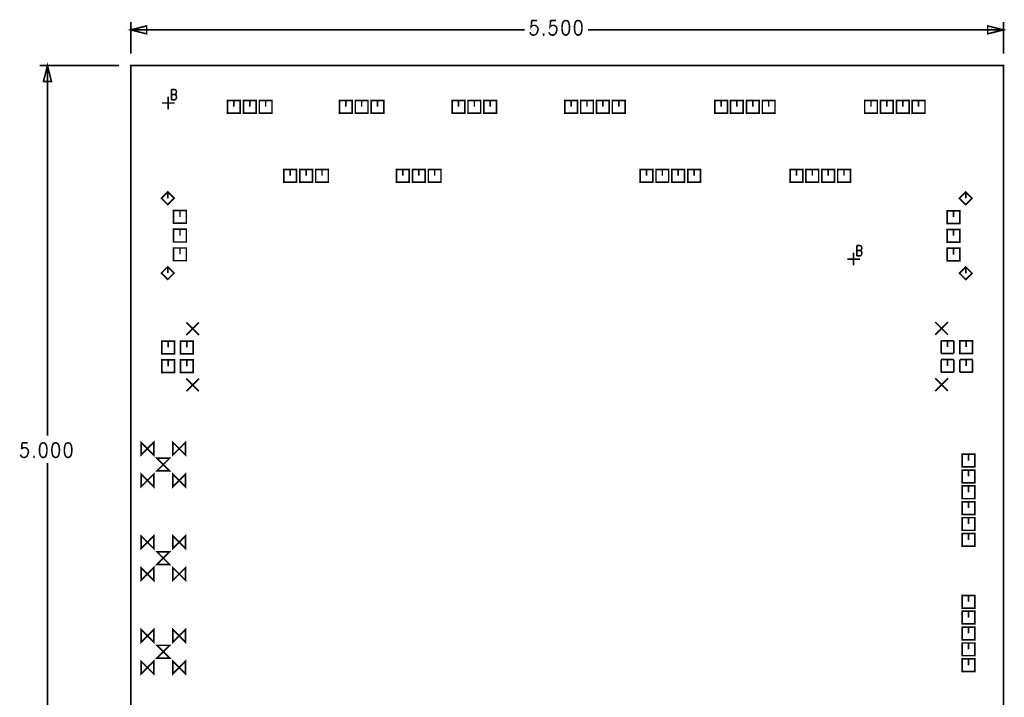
# Model space of a CAD drawing. Extents: x 7.3 to 17.4, y 4.7 to 13.3.
# Tile 7 of 11: x 7.3 to 13.5, y 9 to 13.3. Entities that reach past the tile are written whole.
import ezdxf

# ---------------------------------------------------------------- set-up
doc = ezdxf.new("R2010")
doc.units = 0
doc.layers.add('DD_PHO', color=6, linetype='CONTINUOUS')

msp = doc.modelspace()

# ---------------------------------------------------------------- linework, layer by layer
at = {"layer": 'DD_PHO'}
for points, const_width in [([(8, 13.075), (8, 13.275)], 0.01), ([(10.52659, 13.28437), (10.52318, 13.245), (10.52659, 13.24937)], 0.01), ([(10.56068, 13.28437), (10.52659, 13.28437)], 0.01), ([(10.6459, 13.28437), (10.6425, 13.245), (10.6459, 13.24937)], 0.01), ([(10.68, 13.28437), (10.6459, 13.28437)], 0.01), ([(10.72772, 13.28), (10.7209, 13.26687)], 0.01), ([(10.73795, 13.28437), (10.72772, 13.28)], 0.01), ([(10.74477, 13.28437), (10.73795, 13.28437)], 0.01), ([(10.76181, 13.26687), (10.755, 13.28), (10.74477, 13.28437)], 0.01), ([(10.80613, 13.28), (10.79931, 13.26687)], 0.01), ([(10.81636, 13.28437), (10.80613, 13.28)], 0.01), ([(10.82318, 13.28437), (10.81636, 13.28437)], 0.01), ([(10.8334, 13.28), (10.82318, 13.28437)], 0.01), ([(10.84022, 13.26687), (10.8334, 13.28)], 0.01), ([(13.5, 13.075), (13.5, 13.275)], 0.01), ([(8, 13.225), (8.1, 13.25), (8.1, 13.2), (8, 13.225)], 0.01), ([(8, 13.225), (10.48136, 13.225)], 0.01), ([(10.52659, 13.24937), (10.53681, 13.25375)], 0.01), ([(10.53681, 13.25375), (10.54704, 13.25375)], 0.01), ([(10.54704, 13.25375), (10.55727, 13.24937)], 0.01), ([(10.55727, 13.24937), (10.56409, 13.24062)], 0.01), ([(10.56409, 13.24062), (10.5675, 13.2275), (10.56409, 13.21875), (10.56068, 13.20562)], 0.01), ([(10.6459, 13.24937), (10.65613, 13.25375)], 0.01), ([(10.65613, 13.25375), (10.66636, 13.25375), (10.67659, 13.24937)], 0.01), ([(10.67659, 13.24937), (10.6834, 13.24062)], 0.01), ([(10.6834, 13.21875), (10.68, 13.20562)], 0.01), ([(10.6834, 13.24062), (10.68681, 13.2275)], 0.01), ([(10.68681, 13.2275), (10.6834, 13.21875)], 0.01), ([(10.7209, 13.26687), (10.7175, 13.245), (10.7175, 13.23187)], 0.01), ([(10.7175, 13.23187), (10.7209, 13.21)], 0.01), ([(10.76522, 13.245), (10.76181, 13.26687)], 0.01), ([(10.76181, 13.21), (10.76522, 13.23187)], 0.01), ([(10.76522, 13.23187), (10.76522, 13.245)], 0.01), ([(10.79931, 13.26687), (10.7959, 13.245)], 0.01), ([(10.7959, 13.245), (10.7959, 13.23187)], 0.01), ([(10.7959, 13.23187), (10.79931, 13.21)], 0.01), ([(10.84363, 13.245), (10.84022, 13.26687)], 0.01), ([(10.84022, 13.21), (10.84363, 13.23187)], 0.01), ([(10.84363, 13.23187), (10.84363, 13.245)], 0.01), ([(13.5, 13.225), (10.88227, 13.225)], 0.01), ([(13.5, 13.225), (13.4, 13.2), (13.4, 13.25), (13.5, 13.225)], 0.01), ([(10.52318, 13.19687), (10.51977, 13.20125), (10.51636, 13.21)], 0.01), ([(10.5334, 13.1925), (10.52318, 13.19687)], 0.01), ([(10.54363, 13.1925), (10.5334, 13.1925)], 0.01), ([(10.55386, 13.19687), (10.54363, 13.1925)], 0.01), ([(10.56068, 13.20562), (10.55386, 13.19687)], 0.01), ([(10.60159, 13.20125), (10.59818, 13.19687)], 0.01), ([(10.59818, 13.19687), (10.60159, 13.1925), (10.605, 13.19687)], 0.01), ([(10.605, 13.19687), (10.60159, 13.20125)], 0.01), ([(10.6425, 13.19687), (10.63909, 13.20125), (10.63568, 13.21)], 0.01), ([(10.65272, 13.1925), (10.6425, 13.19687)], 0.01), ([(10.67318, 13.19687), (10.66295, 13.1925), (10.65272, 13.1925)], 0.01), ([(10.68, 13.20562), (10.67318, 13.19687)], 0.01), ([(10.7209, 13.21), (10.72772, 13.19687)], 0.01), ([(10.72772, 13.19687), (10.73795, 13.1925), (10.74477, 13.1925), (10.755, 13.19687)], 0.01), ([(10.755, 13.19687), (10.76181, 13.21)], 0.01), ([(10.79931, 13.21), (10.80613, 13.19687)], 0.01), ([(10.80613, 13.19687), (10.81636, 13.1925), (10.82318, 13.1925), (10.8334, 13.19687)], 0.01), ([(10.8334, 13.19687), (10.84022, 13.21)], 0.01), ([(7.925, 13), (7.425, 13)], 0.01), ([(7.475, 13), (7.5, 12.9), (7.45, 12.9), (7.475, 13)], 0.01), ([(7.475, 13), (7.475, 10.6675)], 0.01), ([(7.975, 13), (7.97502, 13)], 0.001), ([(8, 8), (13.5, 8), (13.5, 13), (8, 13), (8, 8)], 0.01), ([(8, 13.025), (8.00002, 13.025)], 0.001), ([(13.5, 13.025), (13.50002, 13.025)], 0.001), ([(8.256, 12.84962), (8.256, 12.784)], 0.01), ([(8.256, 12.84962), (8.27645, 12.84962)], 0.01), ([(8.27645, 12.84962), (8.28327, 12.8465), (8.28554, 12.84337)], 0.01), ([(8.28554, 12.84337), (8.28781, 12.83712)], 0.01), ([(8.236, 12.724), (8.236, 12.804)], 0.01), ([(8.256, 12.81837), (8.27645, 12.81837)], 0.01), ([(8.28327, 12.78712), (8.27645, 12.784), (8.256, 12.784)], 0.01), ([(8.28554, 12.82462), (8.28327, 12.8215), (8.27645, 12.81837)], 0.01), ([(8.27645, 12.81837), (8.28327, 12.81525), (8.28554, 12.81212)], 0.01), ([(8.28554, 12.79025), (8.28327, 12.78712)], 0.01), ([(8.28781, 12.83087), (8.28554, 12.82462)], 0.01), ([(8.28554, 12.81212), (8.28781, 12.80587)], 0.01), ([(8.28781, 12.7965), (8.28554, 12.79025)], 0.01), ([(8.28781, 12.83712), (8.28781, 12.83087)], 0.01), ([(8.28781, 12.80587), (8.28781, 12.7965)], 0.01), ([(8.61, 12.7), (8.69, 12.7), (8.69, 12.78), (8.61, 12.78), (8.61, 12.7)], 0.01), ([(8.65, 12.74), (8.65, 12.78)], 0.01), ([(8.71, 12.7), (8.79, 12.7), (8.79, 12.78), (8.71, 12.78), (8.71, 12.7)], 0.01), ([(8.75, 12.74), (8.75, 12.78)], 0.01), ([(8.81, 12.7), (8.89, 12.7), (8.89, 12.78), (8.81, 12.78), (8.81, 12.7)], 0.01), ([(8.85, 12.74), (8.85, 12.78)], 0.01), ([(9.315, 12.7), (9.395, 12.7), (9.395, 12.78), (9.315, 12.78), (9.315, 12.7)], 0.01), ([(9.355, 12.74), (9.355, 12.78)], 0.01), ([(9.415, 12.7), (9.495, 12.7), (9.495, 12.78), (9.415, 12.78), (9.415, 12.7)], 0.01), ([(9.455, 12.74), (9.455, 12.78)], 0.01), ([(9.515, 12.7), (9.595, 12.7), (9.595, 12.78), (9.515, 12.78), (9.515, 12.7)], 0.01), ([(9.555, 12.74), (9.555, 12.78)], 0.01), ([(10.025, 12.7), (10.105, 12.7), (10.105, 12.78), (10.025, 12.78), (10.025, 12.7)], 0.01), ([(10.065, 12.74), (10.065, 12.78)], 0.01), ([(10.125, 12.7), (10.205, 12.7), (10.205, 12.78), (10.125, 12.78), (10.125, 12.7)], 0.01), ([(10.165, 12.74), (10.165, 12.78)], 0.01), ([(10.225, 12.7), (10.305, 12.7), (10.305, 12.78), (10.225, 12.78), (10.225, 12.7)], 0.01), ([(10.265, 12.74), (10.265, 12.78)], 0.01), ([(10.735, 12.7), (10.815, 12.7), (10.815, 12.78), (10.735, 12.78), (10.735, 12.7)], 0.01), ([(10.775, 12.74), (10.775, 12.78)], 0.01), ([(10.835, 12.7), (10.915, 12.7), (10.915, 12.78), (10.835, 12.78), (10.835, 12.7)], 0.01), ([(10.875, 12.74), (10.875, 12.78)], 0.01), ([(10.935, 12.7), (11.015, 12.7), (11.015, 12.78), (10.935, 12.78), (10.935, 12.7)], 0.01), ([(10.975, 12.74), (10.975, 12.78)], 0.01), ([(11.035, 12.7), (11.115, 12.7), (11.115, 12.78), (11.035, 12.78), (11.035, 12.7)], 0.01), ([(11.075, 12.74), (11.075, 12.78)], 0.01), ([(11.68, 12.7), (11.76, 12.7), (11.76, 12.78), (11.68, 12.78), (11.68, 12.7)], 0.01), ([(11.72, 12.74), (11.72, 12.78)], 0.01), ([(11.78, 12.7), (11.86, 12.7), (11.86, 12.78), (11.78, 12.78), (11.78, 12.7)], 0.01), ([(11.82, 12.74), (11.82, 12.78)], 0.01), ([(11.88, 12.7), (11.96, 12.7), (11.96, 12.78), (11.88, 12.78), (11.88, 12.7)], 0.01), ([(11.92, 12.74), (11.92, 12.78)], 0.01), ([(11.98, 12.7), (12.06, 12.7), (12.06, 12.78), (11.98, 12.78), (11.98, 12.7)], 0.01), ([(12.02, 12.74), (12.02, 12.78)], 0.01), ([(12.625, 12.7), (12.705, 12.7), (12.705, 12.78), (12.625, 12.78), (12.625, 12.7)], 0.01), ([(12.665, 12.74), (12.665, 12.78)], 0.01), ([(12.725, 12.7), (12.805, 12.7), (12.805, 12.78), (12.725, 12.78), (12.725, 12.7)], 0.01), ([(12.765, 12.74), (12.765, 12.78)], 0.01), ([(12.825, 12.7), (12.905, 12.7), (12.905, 12.78), (12.825, 12.78), (12.825, 12.7)], 0.01), ([(12.865, 12.74), (12.865, 12.78)], 0.01), ([(12.925, 12.7), (13.005, 12.7), (13.005, 12.78), (12.925, 12.78), (12.925, 12.7)], 0.01), ([(12.965, 12.74), (12.965, 12.78)], 0.01), ([(8.196, 12.764), (8.276, 12.764)], 0.01), ([(8.965, 12.265), (9.045, 12.265), (9.045, 12.345), (8.965, 12.345), (8.965, 12.265)], 0.01), ([(9.005, 12.305), (9.005, 12.345)], 0.01), ([(9.065, 12.265), (9.145, 12.265), (9.145, 12.345), (9.065, 12.345), (9.065, 12.265)], 0.01), ([(9.105, 12.305), (9.105, 12.345)], 0.01), ([(9.165, 12.265), (9.245, 12.265), (9.245, 12.345), (9.165, 12.345), (9.165, 12.265)], 0.01), ([(9.205, 12.305), (9.205, 12.345)], 0.01), ([(9.675, 12.265), (9.755, 12.265), (9.755, 12.345), (9.675, 12.345), (9.675, 12.265)], 0.01), ([(9.715, 12.305), (9.715, 12.345)], 0.01), ([(9.775, 12.265), (9.855, 12.265), (9.855, 12.345), (9.775, 12.345), (9.775, 12.265)], 0.01), ([(9.815, 12.305), (9.815, 12.345)], 0.01), ([(9.875, 12.265), (9.955, 12.265), (9.955, 12.345), (9.875, 12.345), (9.875, 12.265)], 0.01), ([(9.915, 12.305), (9.915, 12.345)], 0.01), ([(11.21, 12.265), (11.29, 12.265), (11.29, 12.345), (11.21, 12.345), (11.21, 12.265)], 0.01), ([(11.25, 12.305), (11.25, 12.345)], 0.01), ([(11.31, 12.265), (11.39, 12.265), (11.39, 12.345), (11.31, 12.345), (11.31, 12.265)], 0.01), ([(11.35, 12.305), (11.35, 12.345)], 0.01), ([(11.41, 12.265), (11.49, 12.265), (11.49, 12.345), (11.41, 12.345), (11.41, 12.265)], 0.01), ([(11.45, 12.305), (11.45, 12.345)], 0.01), ([(11.51, 12.265), (11.59, 12.265), (11.59, 12.345), (11.51, 12.345), (11.51, 12.265)], 0.01), ([(11.55, 12.305), (11.55, 12.345)], 0.01), ([(12.155, 12.265), (12.235, 12.265), (12.235, 12.345), (12.155, 12.345), (12.155, 12.265)], 0.01), ([(12.195, 12.305), (12.195, 12.345)], 0.01), ([(12.255, 12.265), (12.335, 12.265), (12.335, 12.345), (12.255, 12.345), (12.255, 12.265)], 0.01), ([(12.295, 12.305), (12.295, 12.345)], 0.01), ([(12.355, 12.265), (12.435, 12.265), (12.435, 12.345), (12.355, 12.345), (12.355, 12.265)], 0.01), ([(12.395, 12.305), (12.395, 12.345)], 0.01), ([(12.455, 12.265), (12.535, 12.265), (12.535, 12.345), (12.455, 12.345), (12.455, 12.265)], 0.01), ([(12.495, 12.305), (12.495, 12.345)], 0.01), ([(8.233, 12.124), (8.273, 12.164), (8.233, 12.204), (8.193, 12.164), (8.233, 12.124)], 0.01), ([(8.233, 12.164), (8.233, 12.204)], 0.01), ([(13.262, 12.123), (13.302, 12.163), (13.262, 12.203), (13.222, 12.163), (13.262, 12.123)], 0.01), ([(13.262, 12.163), (13.262, 12.203)], 0.01), ([(8.27, 12.006), (8.35, 12.006), (8.35, 12.086), (8.27, 12.086), (8.27, 12.006)], 0.01), ([(8.31, 12.046), (8.31, 12.086)], 0.01), ([(13.145, 12.005), (13.225, 12.005), (13.225, 12.085), (13.145, 12.085), (13.145, 12.005)], 0.01), ([(13.185, 12.045), (13.185, 12.085)], 0.01), ([(8.27, 11.888), (8.35, 11.888), (8.35, 11.968), (8.27, 11.968), (8.27, 11.888)], 0.01), ([(8.31, 11.928), (8.31, 11.968)], 0.01), ([(13.145, 11.887), (13.225, 11.887), (13.225, 11.967), (13.145, 11.967), (13.145, 11.887)], 0.01), ([(13.185, 11.927), (13.185, 11.967)], 0.01), ([(8.27, 11.77), (8.35, 11.77), (8.35, 11.85), (8.27, 11.85), (8.27, 11.77)], 0.01), ([(8.31, 11.81), (8.31, 11.85)], 0.01), ([(12.575, 11.86562), (12.575, 11.8)], 0.01), ([(12.575, 11.86562), (12.59545, 11.86562)], 0.01), ([(12.59545, 11.86562), (12.60227, 11.8625), (12.60454, 11.85937)], 0.01), ([(12.60454, 11.85937), (12.60681, 11.85312)], 0.01), ([(12.60681, 11.84687), (12.60454, 11.84062)], 0.01), ([(12.60681, 11.85312), (12.60681, 11.84687)], 0.01), ([(13.145, 11.769), (13.225, 11.769), (13.225, 11.849), (13.145, 11.849), (13.145, 11.769)], 0.01), ([(13.185, 11.809), (13.185, 11.849)], 0.01), ([(12.555, 11.74), (12.555, 11.82)], 0.01), ([(12.575, 11.83437), (12.59545, 11.83437)], 0.01), ([(12.60227, 11.80312), (12.59545, 11.8), (12.575, 11.8)], 0.01), ([(12.60454, 11.84062), (12.60227, 11.8375), (12.59545, 11.83437)], 0.01), ([(12.59545, 11.83437), (12.60227, 11.83125), (12.60454, 11.82812)], 0.01), ([(12.60454, 11.80625), (12.60227, 11.80312)], 0.01), ([(12.60454, 11.82812), (12.60681, 11.82187)], 0.01), ([(12.60681, 11.8125), (12.60454, 11.80625)], 0.01), ([(12.60681, 11.82187), (12.60681, 11.8125)], 0.01), ([(8.233, 11.652), (8.273, 11.692), (8.233, 11.732), (8.193, 11.692), (8.233, 11.652)], 0.01), ([(8.233, 11.692), (8.233, 11.732)], 0.01), ([(12.515, 11.78), (12.595, 11.78)], 0.01), ([(13.262, 11.651), (13.302, 11.691), (13.262, 11.731), (13.222, 11.691), (13.262, 11.651)], 0.01), ([(13.262, 11.691), (13.262, 11.731)], 0.01), ([(8.35011, 11.30122), (8.43011, 11.38122)], 0.01), ([(8.35011, 11.38122), (8.43011, 11.30122)], 0.01), ([(13.06988, 11.30311), (13.14988, 11.38311)], 0.01), ([(13.06988, 11.38311), (13.14988, 11.30311)], 0.01), ([(8.195, 11.18311), (8.275, 11.18311), (8.275, 11.26311), (8.195, 11.26311), (8.195, 11.18311)], 0.01), ([(8.235, 11.22311), (8.235, 11.26311)], 0.01), ([(8.31311, 11.18311), (8.39311, 11.18311), (8.39311, 11.26311), (8.31311, 11.26311), (8.31311, 11.18311)], 0.01), ([(8.35311, 11.22311), (8.35311, 11.26311)], 0.01), ([(13.18688, 11.265), (13.10688, 11.265)], 0.01), ([(13.10688, 11.265), (13.10688, 11.185)], 0.01), ([(13.14688, 11.225), (13.14688, 11.265)], 0.01), ([(13.18688, 11.185), (13.18688, 11.265)], 0.01), ([(13.225, 11.185), (13.305, 11.185), (13.305, 11.265), (13.225, 11.265), (13.225, 11.185)], 0.01), ([(13.265, 11.225), (13.265, 11.265)], 0.01), ([(13.10688, 11.185), (13.18688, 11.185)], 0.01), ([(8.195, 11.065), (8.275, 11.065), (8.275, 11.145), (8.195, 11.145), (8.195, 11.065)], 0.01), ([(8.235, 11.105), (8.235, 11.145)], 0.01), ([(8.31311, 11.065), (8.39311, 11.065), (8.39311, 11.145), (8.31311, 11.145), (8.31311, 11.065)], 0.01), ([(8.35311, 11.105), (8.35311, 11.145)], 0.01), ([(13.18688, 11.14688), (13.10688, 11.14688)], 0.01), ([(13.10688, 11.14688), (13.10688, 11.06688)], 0.01), ([(13.14688, 11.10688), (13.14688, 11.14688)], 0.01), ([(13.18688, 11.06688), (13.18688, 11.14688)], 0.01), ([(13.305, 11.14688), (13.225, 11.14688)], 0.01), ([(13.225, 11.14688), (13.225, 11.06688)], 0.01), ([(13.265, 11.10688), (13.265, 11.14688)], 0.01), ([(13.305, 11.06688), (13.305, 11.14688)], 0.01), ([(13.10688, 11.06688), (13.18688, 11.06688)], 0.01), ([(13.225, 11.06688), (13.305, 11.06688)], 0.01), ([(8.35011, 10.94688), (8.43011, 11.02688)], 0.01), ([(8.35011, 11.02688), (8.43011, 10.94688)], 0.01), ([(13.06988, 10.94877), (13.14988, 11.02877)], 0.01), ([(13.06988, 11.02877), (13.14988, 10.94877)], 0.01), ([(7.31522, 10.62187), (7.31181, 10.5825)], 0.01), ([(7.34931, 10.62187), (7.31522, 10.62187)], 0.01), ([(7.43454, 10.6175), (7.42772, 10.60437)], 0.01), ([(7.44477, 10.62187), (7.43454, 10.6175)], 0.01), ([(7.45159, 10.62187), (7.44477, 10.62187)], 0.01), ([(7.46181, 10.6175), (7.45159, 10.62187)], 0.01), ([(7.46863, 10.60437), (7.46181, 10.6175)], 0.01), ([(7.52318, 10.62187), (7.51295, 10.6175), (7.50613, 10.60437)], 0.01), ([(7.53, 10.62187), (7.52318, 10.62187)], 0.01), ([(7.54022, 10.6175), (7.53, 10.62187)], 0.01), ([(7.54704, 10.60437), (7.54022, 10.6175)], 0.01), ([(7.60159, 10.62187), (7.59136, 10.6175), (7.58454, 10.60437)], 0.01), ([(7.6084, 10.62187), (7.60159, 10.62187)], 0.01), ([(7.61863, 10.6175), (7.6084, 10.62187)], 0.01), ([(7.62545, 10.60437), (7.61863, 10.6175)], 0.01), ([(8.065, 10.545), (8.145, 10.625), (8.145, 10.545), (8.065, 10.625), (8.065, 10.545)], 0.01), ([(8.265, 10.545), (8.345, 10.625), (8.345, 10.545), (8.265, 10.625), (8.265, 10.545)], 0.01), ([(7.3084, 10.53875), (7.305, 10.5475)], 0.01), ([(7.31181, 10.5825), (7.31522, 10.58687)], 0.01), ([(7.31522, 10.58687), (7.32545, 10.59125), (7.33568, 10.59125), (7.3459, 10.58687)], 0.01), ([(7.3459, 10.58687), (7.35272, 10.57812)], 0.01), ([(7.35272, 10.55625), (7.34931, 10.54312)], 0.01), ([(7.35272, 10.57812), (7.35613, 10.565)], 0.01), ([(7.35613, 10.565), (7.35272, 10.55625)], 0.01), ([(7.42772, 10.60437), (7.42431, 10.5825)], 0.01), ([(7.42431, 10.5825), (7.42431, 10.56937)], 0.01), ([(7.42431, 10.56937), (7.42772, 10.5475)], 0.01), ([(7.42772, 10.5475), (7.43454, 10.53437)], 0.01), ([(7.46181, 10.53437), (7.46863, 10.5475)], 0.01), ([(7.47204, 10.5825), (7.46863, 10.60437)], 0.01), ([(7.46863, 10.5475), (7.47204, 10.56937)], 0.01), ([(7.47204, 10.56937), (7.47204, 10.5825)], 0.01), ([(7.50613, 10.60437), (7.50272, 10.5825)], 0.01), ([(7.50272, 10.5825), (7.50272, 10.56937)], 0.01), ([(7.50272, 10.56937), (7.50613, 10.5475)], 0.01), ([(7.50613, 10.5475), (7.51295, 10.53437)], 0.01), ([(7.54022, 10.53437), (7.54704, 10.5475)], 0.01), ([(7.55045, 10.56937), (7.55045, 10.5825), (7.54704, 10.60437)], 0.01), ([(7.54704, 10.5475), (7.55045, 10.56937)], 0.01), ([(7.58454, 10.60437), (7.58113, 10.5825)], 0.01), ([(7.58113, 10.5825), (7.58113, 10.56937)], 0.01), ([(7.58113, 10.56937), (7.58454, 10.5475)], 0.01), ([(7.58454, 10.5475), (7.59136, 10.53437)], 0.01), ([(7.61863, 10.53437), (7.62545, 10.5475), (7.62886, 10.56937)], 0.01), ([(7.62886, 10.56937), (7.62886, 10.5825), (7.62545, 10.60437)], 0.01), ([(13.24, 10.47), (13.32, 10.47), (13.32, 10.55), (13.24, 10.55), (13.24, 10.47)], 0.01), ([(13.28, 10.51), (13.28, 10.55)], 0.01), ([(7.31181, 10.53437), (7.3084, 10.53875)], 0.01), ([(7.32204, 10.53), (7.31181, 10.53437)], 0.01), ([(7.3425, 10.53437), (7.33227, 10.53), (7.32204, 10.53)], 0.01), ([(7.34931, 10.54312), (7.3425, 10.53437)], 0.01), ([(7.39022, 10.53875), (7.38681, 10.53437)], 0.01), ([(7.38681, 10.53437), (7.39022, 10.53)], 0.01), ([(7.39363, 10.53437), (7.39022, 10.53875)], 0.01), ([(7.39022, 10.53), (7.39363, 10.53437)], 0.01), ([(7.43454, 10.53437), (7.44477, 10.53), (7.45159, 10.53), (7.46181, 10.53437)], 0.01), ([(7.475, 8), (7.475, 10.495)], 0.01), ([(7.51295, 10.53437), (7.52318, 10.53), (7.53, 10.53), (7.54022, 10.53437)], 0.01), ([(7.59136, 10.53437), (7.60159, 10.53), (7.6084, 10.53)], 0.01), ([(7.6084, 10.53), (7.61863, 10.53437)], 0.01), ([(8.165, 10.445), (8.245, 10.445), (8.165, 10.525), (8.245, 10.525), (8.165, 10.445)], 0.01), ([(8.065, 10.345), (8.145, 10.425), (8.145, 10.345), (8.065, 10.425), (8.065, 10.345)], 0.01), ([(8.265, 10.345), (8.345, 10.425), (8.345, 10.345), (8.265, 10.425), (8.265, 10.345)], 0.01), ([(13.24, 10.37), (13.32, 10.37), (13.32, 10.45), (13.24, 10.45), (13.24, 10.37)], 0.01), ([(13.28, 10.41), (13.28, 10.45)], 0.01), ([(13.24, 10.27), (13.32, 10.27), (13.32, 10.35), (13.24, 10.35), (13.24, 10.27)], 0.01), ([(13.28, 10.31), (13.28, 10.35)], 0.01), ([(13.24, 10.17), (13.32, 10.17), (13.32, 10.25), (13.24, 10.25), (13.24, 10.17)], 0.01), ([(13.28, 10.21), (13.28, 10.25)], 0.01), ([(13.24, 10.07), (13.32, 10.07), (13.32, 10.15), (13.24, 10.15), (13.24, 10.07)], 0.01), ([(13.28, 10.11), (13.28, 10.15)], 0.01), ([(13.24, 9.97), (13.32, 9.97), (13.32, 10.05), (13.24, 10.05), (13.24, 9.97)], 0.01), ([(13.28, 10.01), (13.28, 10.05)], 0.01), ([(8.065, 9.955), (8.145, 10.035), (8.145, 9.955), (8.065, 10.035), (8.065, 9.955)], 0.01), ([(8.265, 9.955), (8.345, 10.035), (8.345, 9.955), (8.265, 10.035), (8.265, 9.955)], 0.01), ([(8.165, 9.855), (8.245, 9.855), (8.165, 9.935), (8.245, 9.935), (8.165, 9.855)], 0.01), ([(8.065, 9.755), (8.145, 9.835), (8.145, 9.755), (8.065, 9.835), (8.065, 9.755)], 0.01), ([(8.265, 9.755), (8.345, 9.835), (8.345, 9.755), (8.265, 9.835), (8.265, 9.755)], 0.01), ([(13.24, 9.58), (13.32, 9.58), (13.32, 9.66), (13.24, 9.66), (13.24, 9.58)], 0.01), ([(13.28, 9.62), (13.28, 9.66)], 0.01), ([(13.24, 9.48), (13.32, 9.48), (13.32, 9.56), (13.24, 9.56), (13.24, 9.48)], 0.01), ([(13.28, 9.52), (13.28, 9.56)], 0.01), ([(8.065, 9.365), (8.145, 9.445), (8.145, 9.365), (8.065, 9.445), (8.065, 9.365)], 0.01), ([(8.265, 9.365), (8.345, 9.445), (8.345, 9.365), (8.265, 9.445), (8.265, 9.365)], 0.01), ([(13.24, 9.38), (13.32, 9.38), (13.32, 9.46), (13.24, 9.46), (13.24, 9.38)], 0.01), ([(13.28, 9.42), (13.28, 9.46)], 0.01), ([(8.165, 9.265), (8.245, 9.265), (8.165, 9.345), (8.245, 9.345), (8.165, 9.265)], 0.01), ([(13.24, 9.28), (13.32, 9.28), (13.32, 9.36), (13.24, 9.36), (13.24, 9.28)], 0.01), ([(13.28, 9.32), (13.28, 9.36)], 0.01), ([(8.065, 9.165), (8.145, 9.245), (8.145, 9.165), (8.065, 9.245), (8.065, 9.165)], 0.01), ([(8.265, 9.165), (8.345, 9.245), (8.345, 9.165), (8.265, 9.245), (8.265, 9.165)], 0.01), ([(13.24, 9.18), (13.32, 9.18), (13.32, 9.26), (13.24, 9.26), (13.24, 9.18)], 0.01), ([(13.28, 9.22), (13.28, 9.26)], 0.01)]:
    msp.add_lwpolyline(points, dxfattribs=dict(at, const_width=const_width))

doc.saveas('drawing.dxf')
